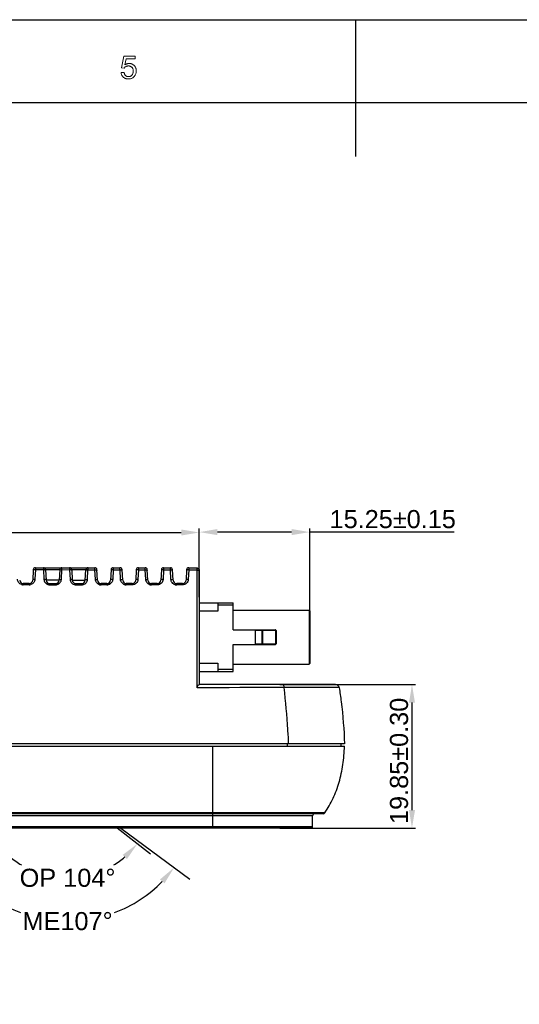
# Model space of a CAD drawing. Header units: millimetres. Extents: x 2163 to 2692, y -1564 to -1190.
# Tile 16 of 45: x 2381 to 2450, y -1326 to -1190. Entities that reach past the tile are written whole.
import ezdxf

# ---------------------------------------------------------------- set-up
doc = ezdxf.new("R2010")
doc.units = ezdxf.units.MM
doc.styles.add('HANA', font='arial.ttf')
doc.dimstyles.new('HANA$0', dxfattribs={"dimtxt": 2.5, "dimasz": 2.5, "dimexe": 0.5, "dimexo": 0.2, "dimgap": 0.5, "dimtad": 1, "dimzin": 1, "dimdsep": 46, "dimtxsty": 'HANA', "dimcen": 0, "dimclrd": 3, "dimclre": 3, "dimclrt": 4, "dimadec": 0, "dimazin": 0, "dimtfac": 1, "dimtmove": 0, "dimatfit": 3, "dimfxl": 0, "dimtzin": 0, "dimarcsym": 0})
doc.dimstyles.new('HANA$2', dxfattribs={"dimtxt": 2.5, "dimasz": 2.5, "dimexe": 0.5, "dimexo": 0.2, "dimgap": 0.5, "dimtad": 1, "dimtih": 1, "dimtoh": 1, "dimzin": 1, "dimdsep": 46, "dimtxsty": 'HANA', "dimcen": 0, "dimclrd": 3, "dimclre": 3, "dimclrt": 4, "dimadec": 0, "dimazin": 0, "dimtfac": 1, "dimtmove": 0, "dimatfit": 3, "dimfxl": 0, "dimtzin": 0, "dimarcsym": 0})
doc.dimstyles.new('HANA$3', dxfattribs={"dimtxt": 2.5, "dimasz": 2.5, "dimexe": 0.5, "dimexo": 0.2, "dimgap": 0.5, "dimtad": 1, "dimtih": 1, "dimtoh": 1, "dimzin": 1, "dimdsep": 46, "dimtxsty": 'HANA', "dimcen": 0, "dimclrd": 3, "dimclre": 3, "dimclrt": 4, "dimadec": 0, "dimazin": 0, "dimtfac": 1, "dimtmove": 0, "dimatfit": 3, "dimfxl": 0, "dimtzin": 0, "dimarcsym": 0})

# ---------------------------------------------------------------- blocks, each defined once
blk = doc.blocks.new('*D35')
at = {"color": 3, "lineweight": -2}
for start, end in [(224.3343, 249.2403), (290.7597, 315.6657)]:
    blk.add_arc((2375.25, -889.36), 18.3, start, end, dxfattribs=at)
at = {"color": 3}
for points in [[(2362.48, -901.88), (2361.84, -902.42), (2360.54, -900.25)], [(2388.65, -902.42), (2388.02, -901.88), (2389.96, -900.25)]]:
    blk.add_solid(points, dxfattribs=at)
at = {"layer": 'Defpoints', "color": 0}
for p in [(2377.1, -887.99), (2382.16, -894.48), (2380.85, -906.78), (2398.93, -906.89), (2335.01, -919.14)]:
    blk.add_point(p, dxfattribs=at)
at = {"color": 3, "insert": (2375.25, -907.66), "char_height": 2.5, "attachment_point": 5, "style": 'HANA'}
blk.add_mtext('ME107%%D', dxfattribs=at)
blk = doc.blocks.new('*D34')
at = {"color": 4, "lineweight": -2}
for start, end in [(229.7274, 238.5854), (301.4146, 310.2726)]:
    blk.add_arc((2375.25, -889.44), 12.24, start, end, dxfattribs=at)
at = {"color": 4}
for points in [[(2367.64, -898.49), (2367.04, -899.06), (2365.61, -896.97)], [(2383.46, -899.06), (2382.86, -898.49), (2384.89, -896.97)]]:
    blk.add_solid(points, dxfattribs=at)
at = {"layer": 'Defpoints', "color": 0}
for p in [(2368.8, -894.48), (2381.7, -894.48), (2364.6, -897.76), (2385.89, -897.76), (2378.89, -901.12)]:
    blk.add_point(p, dxfattribs=at)
at = {"color": 72, "insert": (2375.25, -901.67), "char_height": 2.5, "attachment_point": 5, "style": 'HANA'}
blk.add_mtext('OP 104°', dxfattribs=at)
blk = doc.blocks.new('*D46')
at = {"color": 3, "lineweight": -2}
for p, q in [((2405.58, -1268.47), (2405.58, -1260.11)), ((2420.83, -1272.4), (2420.83, -1260.11)), ((2418.33, -1260.61), (2408.08, -1260.61)), ((2423.33, -1260.61), (2420.83, -1260.61)), ((2440.77, -1260.61), (2423.33, -1260.61))]:
    blk.add_line(p, q, dxfattribs=at)
at = {"color": 3}
for points in [[(2408.08, -1260.19), (2408.08, -1261.03), (2405.58, -1260.61)], [(2418.33, -1261.03), (2418.33, -1260.19), (2420.83, -1260.61)]]:
    blk.add_solid(points, dxfattribs=at)
at = {"layer": 'Defpoints', "color": 0}
for p in [(2405.58, -1260.61), (2405.58, -1268.67), (2420.83, -1272.6)]:
    blk.add_point(p, dxfattribs=at)
at = {"color": 4, "insert": (2432.3, -1258.83), "char_height": 2.5, "attachment_point": 5, "style": 'HANA'}
blk.add_mtext('15.25%%p0.15', dxfattribs=at)
blk = doc.blocks.new('*D47')
at = {"color": 3, "lineweight": -2}
for p, q in [((2416.7, -1281.68), (2435.46, -1281.68)), ((2434.96, -1284.18), (2434.96, -1299.03)), ((2416.7, -1301.53), (2435.46, -1301.53))]:
    blk.add_line(p, q, dxfattribs=at)
at = {"color": 3}
for points in [[(2435.38, -1284.18), (2434.55, -1284.18), (2434.96, -1281.68)], [(2434.55, -1299.03), (2435.38, -1299.03), (2434.96, -1301.53)]]:
    blk.add_solid(points, dxfattribs=at)
at = {"layer": 'Defpoints', "color": 0}
for p in [(2416.5, -1281.68), (2416.5, -1301.53), (2434.96, -1301.53)]:
    blk.add_point(p, dxfattribs=at)
at = {"color": 4, "insert": (2433.18, -1292.23), "char_height": 2.5, "attachment_point": 5, "rotation": 90, "style": 'HANA'}
blk.add_mtext('19.85%%p0.30', dxfattribs=at)
blk = doc.blocks.new('*D55')
at = {"color": 3, "lineweight": -2}
for p, q in [((2301.61, -1289.68), (2301.61, -1260.17)), ((2304.11, -1260.67), (2403.08, -1260.67)), ((2405.58, -1269.59), (2405.58, -1260.17))]:
    blk.add_line(p, q, dxfattribs=at)
at = {"color": 3}
for points in [[(2304.11, -1260.25), (2304.11, -1261.08), (2301.61, -1260.67)], [(2403.08, -1261.08), (2403.08, -1260.25), (2405.58, -1260.67)]]:
    blk.add_solid(points, dxfattribs=at)
at = {"layer": 'Defpoints', "color": 0}
for p in [(2405.58, -1260.67), (2405.58, -1269.79), (2301.61, -1289.88)]:
    blk.add_point(p, dxfattribs=at)
at = {"color": 4, "insert": (2353.6, -1258.89), "char_height": 2.5, "attachment_point": 5, "style": 'HANA'}
blk.add_mtext('103.97%%p0.30', dxfattribs=at)

msp = doc.modelspace()

# ---------------------------------------------------------------- linework, layer by layer
at = {"color": 7, "lineweight": 25}
for p, q in [((2162.54, -1189.809), (2691.116, -1189.809)), ((2175.144, -1201.256), (2679.145, -1201.256))]:
    msp.add_line(p, q, dxfattribs=at)
at = {"color": 7, "lineweight": 25, "ltscale": 0.375}
msp.add_line((2427.14, -1189.79), (2427.14, -1208.69), dxfattribs=at)
at = {"color": 7, "linetype": 'Continuous'}
for p, q in [((2382.938, -1265.533), (2382.932, -1265.797)), ((2382.938, -1265.538), (2382.936, -1265.636)), ((2382.938, -1265.533), (2382.938, -1265.534)), ((2382.938, -1265.533), (2391.135, -1265.533)), ((2382.938, -1265.534), (2382.938, -1265.538)), ((2384.04, -1265.533), (2384.04, -1265.537)), ((2384.04, -1265.533), (2384.045, -1265.798)), ((2384.04, -1265.537), (2384.041, -1265.586)), ((2384.041, -1265.586), (2384.043, -1265.692)), ((2386.585, -1265.801), (2386.59, -1265.533)), ((2386.589, -1265.632), (2386.59, -1265.544)), ((2386.59, -1265.544), (2386.59, -1265.533)), ((2387.653, -1265.533), (2387.658, -1265.803)), ((2387.653, -1265.534), (2387.653, -1265.537)), ((2390.198, -1265.806), (2390.203, -1265.533)), ((2390.201, -1265.634), (2390.203, -1265.544)), ((2390.203, -1265.544), (2390.203, -1265.533)), ((2391.136, -1265.534), (2391.135, -1265.533)), ((2391.142, -1265.807), (2391.135, -1265.533)), ((2391.136, -1265.561), (2391.136, -1265.534)), ((2391.137, -1265.602), (2391.136, -1265.561)), ((2393.686, -1265.533), (2393.681, -1265.811)), ((2393.686, -1265.537), (2393.685, -1265.626)), ((2393.686, -1265.533), (2393.686, -1265.534)), ((2393.686, -1265.533), (2394.615, -1265.533)), ((2393.686, -1265.534), (2393.686, -1265.537)), ((2394.616, -1265.534), (2394.615, -1265.533)), ((2394.622, -1265.812), (2394.615, -1265.533)), ((2394.616, -1265.562), (2394.616, -1265.534)), ((2394.618, -1265.641), (2394.616, -1265.562)), ((2397.166, -1265.533), (2397.161, -1265.815)), ((2397.166, -1265.533), (2398.095, -1265.533)), ((2397.166, -1265.535), (2397.166, -1265.558)), ((2398.096, -1265.534), (2398.095, -1265.533)), ((2398.102, -1265.816), (2398.095, -1265.533)), ((2398.096, -1265.563), (2398.096, -1265.534)), ((2398.098, -1265.643), (2398.096, -1265.563)), ((2400.646, -1265.533), (2400.641, -1265.82)), ((2400.646, -1265.537), (2400.644, -1265.629)), ((2400.646, -1265.533), (2401.575, -1265.533)), ((2400.646, -1265.533), (2400.646, -1265.534)), ((2400.646, -1265.534), (2400.646, -1265.537)), ((2401.576, -1265.534), (2401.575, -1265.533)), ((2401.582, -1265.821), (2401.575, -1265.533)), ((2401.576, -1265.548), (2401.576, -1265.534)), ((2401.577, -1265.606), (2401.576, -1265.548)), ((2404.126, -1265.533), (2404.12, -1265.824)), ((2404.126, -1265.54), (2404.123, -1265.68)), ((2404.126, -1265.533), (2405.283, -1265.533)), ((2404.126, -1265.533), (2404.126, -1265.534)), ((2404.126, -1265.534), (2404.126, -1265.54)), ((2405.283, -1265.825), (2405.283, -1265.533)), ((2405.283, -1265.533), (2405.583, -1265.833)), ((2382.638, -1265.818), (2382.563, -1267.256)), ((2382.638, -1265.899), (2382.633, -1265.923)), ((2382.932, -1265.797), (2382.864, -1267.138)), ((2382.932, -1265.796), (2384.045, -1265.799)), ((2382.932, -1265.797), (2384.045, -1265.798)), ((2384.045, -1265.798), (2384.116, -1267.139)), ((2384.235, -1265.823), (2384.097, -1265.798)), ((2384.339, -1265.818), (2384.415, -1267.256)), ((2386.291, -1265.818), (2384.339, -1265.818)), ((2386.291, -1265.818), (2386.215, -1267.256)), ((2386.395, -1265.825), (2386.534, -1265.801)), ((2386.517, -1267.14), (2386.585, -1265.801)), ((2386.585, -1265.801), (2387.658, -1265.803)), ((2386.585, -1265.801), (2387.658, -1265.803)), ((2387.658, -1265.803), (2387.729, -1267.141)), ((2387.849, -1265.826), (2387.71, -1265.803)), ((2387.952, -1265.818), (2388.028, -1267.256)), ((2389.904, -1265.818), (2387.952, -1265.818)), ((2389.828, -1267.256), (2389.904, -1265.818)), ((2390.008, -1265.829), (2390.147, -1265.806)), ((2390.129, -1267.143), (2390.198, -1265.806)), ((2390.198, -1265.806), (2391.142, -1265.808)), ((2390.2, -1265.711), (2390.201, -1265.634)), ((2391.138, -1265.639), (2391.137, -1265.602)), ((2391.212, -1267.144), (2391.142, -1265.807)), ((2391.51, -1267.256), (2391.435, -1265.818)), ((2391.435, -1265.904), (2391.441, -1265.927)), ((2393.387, -1265.818), (2393.311, -1267.256)), ((2393.387, -1265.906), (2393.381, -1265.929)), ((2393.681, -1265.811), (2393.612, -1267.145)), ((2393.681, -1265.81), (2394.622, -1265.812)), ((2393.681, -1265.811), (2394.622, -1265.812)), ((2394.692, -1267.146), (2394.622, -1265.812)), ((2394.99, -1267.256), (2394.915, -1265.818)), ((2394.915, -1265.907), (2394.921, -1265.929)), ((2396.867, -1265.818), (2396.791, -1267.256)), ((2396.867, -1265.908), (2396.861, -1265.93)), ((2397.161, -1265.815), (2397.092, -1267.148)), ((2397.161, -1265.815), (2398.102, -1265.816)), ((2397.161, -1265.815), (2398.102, -1265.817)), ((2398.172, -1267.149), (2398.102, -1265.816)), ((2398.47, -1267.256), (2398.395, -1265.818)), ((2398.395, -1265.909), (2398.401, -1265.931)), ((2400.347, -1265.818), (2400.271, -1267.256)), ((2400.346, -1265.91), (2400.341, -1265.932)), ((2400.641, -1265.82), (2400.572, -1267.15)), ((2400.641, -1265.819), (2401.582, -1265.821)), ((2401.652, -1267.151), (2401.582, -1265.821)), ((2401.95, -1267.256), (2401.875, -1265.818)), ((2401.875, -1265.911), (2401.881, -1265.933)), ((2403.827, -1265.818), (2403.751, -1267.256)), ((2403.826, -1265.912), (2403.821, -1265.934)), ((2404.12, -1265.824), (2404.052, -1267.152)), ((2404.12, -1265.823), (2405.283, -1265.825)), ((2404.12, -1265.824), (2405.283, -1265.825)), ((2405.283, -1265.825), (2405.35, -1265.852)), ((2405.285, -1282.114), (2405.283, -1265.825)), ((2405.35, -1265.852), (2405.583, -1265.95)), ((2405.583, -1281.702), (2405.583, -1265.833)), ((2382.063, -1267.73), (2381.261, -1267.73)), ((2381.263, -1267.9), (2381.261, -1267.73)), ((2382.065, -1267.901), (2381.263, -1267.9)), ((2382.065, -1267.901), (2382.063, -1267.73)), ((2386.215, -1267.256), (2384.415, -1267.256)), ((2384.914, -1267.73), (2385.716, -1267.73)), ((2384.914, -1267.73), (2384.916, -1267.902)), ((2384.916, -1267.902), (2385.718, -1267.903)), ((2385.716, -1267.73), (2385.718, -1267.903)), ((2388.028, -1267.256), (2389.828, -1267.256)), ((2388.527, -1267.73), (2389.329, -1267.73)), ((2388.527, -1267.73), (2388.529, -1267.905)), ((2388.529, -1267.905), (2389.331, -1267.905)), ((2389.329, -1267.73), (2389.331, -1267.905)), ((2392.812, -1267.73), (2392.01, -1267.73)), ((2392.012, -1267.907), (2392.01, -1267.73)), ((2392.814, -1267.907), (2392.012, -1267.907)), ((2392.814, -1267.907), (2392.812, -1267.73)), ((2396.292, -1267.73), (2395.49, -1267.73)), ((2395.492, -1267.909), (2395.49, -1267.73)), ((2396.294, -1267.909), (2395.492, -1267.909)), ((2396.294, -1267.909), (2396.292, -1267.73)), ((2399.772, -1267.73), (2398.97, -1267.73)), ((2398.972, -1267.911), (2398.97, -1267.73)), ((2399.774, -1267.912), (2398.972, -1267.911)), ((2399.774, -1267.912), (2399.772, -1267.73)), ((2403.252, -1267.73), (2402.45, -1267.73)), ((2402.452, -1267.913), (2402.45, -1267.73)), ((2403.254, -1267.914), (2402.452, -1267.913)), ((2403.254, -1267.914), (2403.252, -1267.73)), ((2405.584, -1270.385), (2410.234, -1270.385)), ((2408.134, -1270.384), (2408.134, -1271.549)), ((2408.134, -1270.682), (2410.234, -1270.682)), ((2410.234, -1274.133), (2410.234, -1270.384)), ((2408.134, -1271.549), (2405.584, -1271.547)), ((2410.234, -1271.383), (2420.734, -1271.383)), ((2420.734, -1271.383), (2420.734, -1278.883)), ((2420.834, -1271.483), (2420.734, -1271.383)), ((2420.834, -1271.483), (2420.834, -1278.783)), ((2410.234, -1274.133), (2416.074, -1274.133)), ((2413.284, -1274.133), (2413.284, -1276.133)), ((2416.174, -1274.233), (2413.284, -1274.233)), ((2414.249, -1276.133), (2414.249, -1274.133)), ((2414.312, -1274.233), (2414.312, -1276.033)), ((2416.085, -1274.135), (2416.074, -1274.133)), ((2416.105, -1274.147), (2416.085, -1274.135)), ((2416.136, -1276.033), (2416.136, -1274.233)), ((2416.174, -1274.233), (2416.174, -1276.033)), ((2410.234, -1276.133), (2416.074, -1276.133)), ((2410.234, -1279.883), (2410.234, -1276.133)), ((2413.284, -1276.033), (2416.174, -1276.033)), ((2405.584, -1278.719), (2408.134, -1278.718)), ((2408.134, -1278.718), (2408.134, -1279.883)), ((2410.234, -1278.883), (2420.734, -1278.883)), ((2420.834, -1278.783), (2420.734, -1278.883)), ((2405.584, -1279.882), (2410.234, -1279.882)), ((2410.234, -1279.584), (2408.134, -1279.584)), ((2424.409, -1281.683), (2405.583, -1281.683)), ((2417.312, -1282.108), (2405.285, -1282.114)), ((2409.704, -1282.112), (2408.164, -1282.113)), ((2419.067, -1282.108), (2417.312, -1282.108)), ((2424.903, -1282.106), (2419.067, -1282.108)), ((2420.789, -1282.107), (2420.656, -1282.107)), ((2423.702, -1282.106), (2423.228, -1282.106)), ((2424.284, -1282.106), (2423.702, -1282.106)), ((2423.553, -1289.883), (2363.623, -1289.883)), ((2417.704, -1289.883), (2417.704, -1290.183)), ((2425.221, -1289.883), (2423.553, -1289.883)), ((2425.134, -1289.883), (2425.134, -1290.183)), ((2319.782, -1290.183), (2425.145, -1290.183)), ((2407.462, -1295.262), (2407.462, -1290.183)), ((2407.463, -1299.405), (2407.462, -1295.262)), ((2422.668, -1299.533), (2304.578, -1299.533)), ((2407.463, -1299.405), (2319.783, -1299.405)), ((2407.646, -1299.405), (2407.463, -1299.405)), ((2407.463, -1301.533), (2407.463, -1299.405)), ((2407.463, -1301.533), (2407.463, -1299.405)), ((2408.887, -1299.405), (2407.646, -1299.405)), ((2410.171, -1299.405), (2408.887, -1299.405)), ((2422.914, -1299.405), (2410.171, -1299.405)), ((2421.223, -1299.833), (2306.023, -1299.833)), ((2421.223, -1301.333), (2421.223, -1299.833)), ((2421.223, -1301.333), (2306.023, -1301.333)), ((2421.023, -1301.533), (2306.223, -1301.533))]:
    msp.add_line(p, q, dxfattribs=at)
for p, q in [((2425.634, -1289.883), (2425.221, -1289.883)), ((2425.145, -1290.183), (2425.629, -1290.183))]:
    msp.add_line(p, q)
at = {"color": 3}
for p, q in [((2398.826, -1305.122), (2394.232, -1301.533)), ((2398.826, -1305.122), (2394.232, -1301.533)), ((2398.826, -1305.122), (2394.233, -1301.533)), ((2398.826, -1305.122), (2394.233, -1301.533)), ((2398.826, -1305.122), (2394.233, -1301.533)), ((2398.827, -1305.122), (2394.234, -1301.533)), ((2394.72, -1301.533), (2404.264, -1308.595)), ((2394.72, -1301.533), (2404.263, -1308.595))]:
    msp.add_line(p, q, dxfattribs=at)
at = {"color": 7, "lineweight": 13}
msp.add_lwpolyline([(2395.287, -1196.034), (2395.345, -1195.996), (2395.403, -1195.962), (2395.462, -1195.933), (2395.521, -1195.907), (2395.58, -1195.885), (2395.64, -1195.868), (2395.7, -1195.854), (2395.761, -1195.844), (2395.822, -1195.838), (2395.884, -1195.836), (2395.962, -1195.839), (2396.037, -1195.847), (2396.111, -1195.861), (2396.183, -1195.88), (2396.252, -1195.905), (2396.32, -1195.936), (2396.385, -1195.972), (2396.449, -1196.014), (2396.51, -1196.061), (2396.57, -1196.114), (2396.625, -1196.172), (2396.675, -1196.233), (2396.719, -1196.298), (2396.757, -1196.367), (2396.789, -1196.439), (2396.815, -1196.515), (2396.836, -1196.595), (2396.85, -1196.678), (2396.859, -1196.766), (2396.862, -1196.857), (2396.859, -1196.949), (2396.85, -1197.038), (2396.835, -1197.125), (2396.814, -1197.209), (2396.788, -1197.29), (2396.755, -1197.368), (2396.717, -1197.443), (2396.672, -1197.516), (2396.622, -1197.586), (2396.565, -1197.653), (2396.504, -1197.715), (2396.439, -1197.771), (2396.371, -1197.82), (2396.299, -1197.862), (2396.223, -1197.898), (2396.143, -1197.928), (2396.06, -1197.951), (2395.973, -1197.967), (2395.882, -1197.977), (2395.787, -1197.98), (2395.71, -1197.978), (2395.634, -1197.971), (2395.561, -1197.96), (2395.49, -1197.945), (2395.421, -1197.925), (2395.354, -1197.9), (2395.289, -1197.871), (2395.226, -1197.838), (2395.165, -1197.8), (2395.106, -1197.758), (2395.051, -1197.711), (2395.001, -1197.66), (2394.956, -1197.605), (2394.915, -1197.546), (2394.88, -1197.482), (2394.849, -1197.414), (2394.823, -1197.342), (2394.802, -1197.265), (2394.786, -1197.184), (2394.775, -1197.099), (2395.179, -1197.069), (2395.19, -1197.127), (2395.204, -1197.183), (2395.219, -1197.235), (2395.237, -1197.284), (2395.257, -1197.33), (2395.279, -1197.373), (2395.303, -1197.413), (2395.33, -1197.45), (2395.359, -1197.484), (2395.39, -1197.515), (2395.423, -1197.543), (2395.457, -1197.568), (2395.493, -1197.59), (2395.531, -1197.609), (2395.57, -1197.626), (2395.61, -1197.639), (2395.652, -1197.649), (2395.696, -1197.656), (2395.741, -1197.661), (2395.787, -1197.662), (2395.845, -1197.66), (2395.901, -1197.653), (2395.954, -1197.642), (2396.005, -1197.627), (2396.054, -1197.607), (2396.1, -1197.582), (2396.145, -1197.553), (2396.187, -1197.52), (2396.227, -1197.482), (2396.264, -1197.44), (2396.299, -1197.394), (2396.33, -1197.347), (2396.358, -1197.297), (2396.381, -1197.246), (2396.401, -1197.192), (2396.418, -1197.136), (2396.431, -1197.079), (2396.44, -1197.019), (2396.445, -1196.957), (2396.447, -1196.893), (2396.445, -1196.828), (2396.44, -1196.766), (2396.43, -1196.707), (2396.417, -1196.651), (2396.4, -1196.597), (2396.38, -1196.546), (2396.356, -1196.498), (2396.327, -1196.453), (2396.296, -1196.411), (2396.26, -1196.371), (2396.222, -1196.335), (2396.181, -1196.302), (2396.138, -1196.273), (2396.093, -1196.249), (2396.046, -1196.228), (2395.997, -1196.21), (2395.946, -1196.197), (2395.892, -1196.187), (2395.837, -1196.182), (2395.779, -1196.18), (2395.706, -1196.183), (2395.637, -1196.192), (2395.571, -1196.207), (2395.509, -1196.228), (2395.45, -1196.255), (2395.395, -1196.289), (2395.343, -1196.328), (2395.294, -1196.374), (2395.249, -1196.425), (2395.207, -1196.483), (2394.842, -1196.44), (2395.149, -1194.82), (2396.711, -1194.82), (2396.711, -1195.193), (2395.457, -1195.193)], close=True, dxfattribs=at)
at = {"color": 7, "linetype": 'Continuous'}
for points in [[(2387.653, -1265.533), (2387.653, -1265.533), (2387.653, -1265.534), (2387.653, -1265.534)], [(2387.653, -1265.537), (2387.656, -1265.688), (2387.656, -1265.705)], [(2397.166, -1265.558), (2397.164, -1265.676), (2397.163, -1265.695), (2397.163, -1265.716)], [(2397.166, -1265.533), (2397.166, -1265.534), (2397.166, -1265.535)], [(2382.936, -1265.636), (2382.935, -1265.672), (2382.935, -1265.693)], [(2386.587, -1265.708), (2386.587, -1265.692), (2386.588, -1265.676), (2386.589, -1265.632)], [(2391.139, -1265.71), (2391.139, -1265.695), (2391.139, -1265.68), (2391.138, -1265.639)], [(2393.685, -1265.626), (2393.684, -1265.674), (2393.683, -1265.693), (2393.683, -1265.713)], [(2394.619, -1265.713), (2394.619, -1265.698), (2394.619, -1265.683), (2394.618, -1265.641)], [(2398.1, -1265.716), (2398.099, -1265.701), (2398.099, -1265.686), (2398.098, -1265.643)], [(2400.644, -1265.629), (2400.643, -1265.678), (2400.643, -1265.698), (2400.643, -1265.719)], [(2401.578, -1265.645), (2401.578, -1265.632), (2401.577, -1265.606)], [(2401.579, -1265.704), (2401.579, -1265.689), (2401.579, -1265.674), (2401.578, -1265.645)], [(2408.164, -1282.113), (2407.409, -1282.113), (2406.683, -1282.114), (2405.975, -1282.114), (2405.285, -1282.114)], [(2413.272, -1282.11), (2411.917, -1282.111), (2411.198, -1282.111), (2409.704, -1282.112)], [(2417.312, -1282.108), (2416.787, -1282.108), (2416.242, -1282.108), (2415.682, -1282.108), (2415.11, -1282.109), (2414.525, -1282.109), (2413.913, -1282.109), (2413.272, -1282.11)], [(2419.575, -1282.107), (2419.468, -1282.107), (2419.364, -1282.107), (2419.263, -1282.107), (2419.163, -1282.107), (2419.067, -1282.108)], [(2421.023, -1301.533), (2421.052, -1301.531), (2421.08, -1301.525), (2421.107, -1301.515), (2421.132, -1301.501), (2421.155, -1301.484), (2421.175, -1301.464), (2421.192, -1301.441), (2421.206, -1301.416), (2421.215, -1301.389), (2421.221, -1301.361), (2421.223, -1301.333)]]:
    msp.add_lwpolyline(points, dxfattribs=at)
for centre, radius, start, end in [((2382.938, -1265.833), 0.3, 90, 177), ((2384.04, -1265.833), 0.3, 3, 90), ((2386.59, -1265.833), 0.3, 90, 177), ((2387.653, -1265.833), 0.3, 3, 90), ((2390.203, -1265.833), 0.3, 90, 177), ((2391.135, -1265.833), 0.3, 3, 90), ((2393.686, -1265.833), 0.3, 90, 177), ((2394.615, -1265.833), 0.3, 3, 90), ((2397.166, -1265.833), 0.3, 90, 177), ((2398.095, -1265.833), 0.3, 3, 90), ((2400.646, -1265.833), 0.3, 90, 177), ((2401.575, -1265.833), 0.3, 3, 90), ((2404.126, -1265.833), 0.3, 90, 177), ((2382.907, -1266.413), 0.616, 87.65472, 92.41945), ((2384.07, -1266.417), 0.62, 87.57504, 92.30794), ((2386.559, -1266.429), 0.629, 87.62755, 92.3016), ((2387.684, -1266.434), 0.632, 87.69176, 92.3333), ((2390.171, -1266.447), 0.642, 87.60147, 92.18217), ((2391.168, -1266.452), 0.645, 87.80785, 92.35907), ((2393.653, -1266.465), 0.655, 87.57735, 92.06746), ((2394.649, -1266.469), 0.658, 87.92318, 92.38435), ((2397.132, -1266.483), 0.668, 87.55357, 91.95488), ((2398.13, -1266.487), 0.672, 88.03506, 92.40817), ((2400.611, -1266.5), 0.681, 87.53262, 91.84838), ((2401.611, -1266.505), 0.685, 88.14323, 92.43247), ((2404.09, -1266.517), 0.694, 87.51661, 91.75213), ((2381.261, -1267.23), 0.5, 183, 270), ((2381.264, -1267.1), 0.8, 252.38238, 269.91391), ((2382.063, -1267.23), 0.5, 270, 357), ((2382.065, -1267.101), 0.8, 270.02327, 286.06761), ((2384.914, -1267.23), 0.5, 183, 270), ((2384.917, -1267.102), 0.801, 251.909, 269.90518), ((2385.716, -1267.23), 0.5, 270, 357), ((2385.718, -1267.102), 0.801, 270.02672, 286.63469), ((2388.527, -1267.23), 0.5, 183, 270), ((2388.53, -1267.104), 0.801, 252.06285, 269.9046), ((2389.329, -1267.23), 0.5, 270, 357), ((2389.331, -1267.105), 0.801, 270.02197, 286.35111), ((2392.01, -1267.23), 0.5, 183, 270), ((2392.013, -1267.106), 0.801, 253.94229, 269.91058), ((2392.812, -1267.23), 0.5, 270, 357), ((2392.814, -1267.108), 0.799, 270.00579, 286.31043), ((2395.49, -1267.23), 0.5, 183, 270), ((2395.493, -1267.108), 0.801, 253.81356, 269.90981), ((2396.292, -1267.23), 0.5, 270, 357), ((2398.97, -1267.23), 0.5, 183, 270), ((2398.973, -1267.109), 0.802, 253.68022, 269.90978), ((2399.772, -1267.23), 0.5, 270, 357), ((2402.45, -1267.23), 0.5, 183, 270), ((2402.453, -1267.111), 0.802, 253.5336, 269.91043), ((2403.252, -1267.23), 0.5, 270, 357), ((2416.074, -1274.233), 0.1, 0, 90), ((2416.074, -1276.033), 0.1, 270, 0), ((2424.409, -1282.183), 0.5, 8.93443, 90), ((2421.523, -1299.833), 0.3, 90, 180), ((2422.668, -1299.233), 0.3, 270, 325.07413)]:
    msp.add_arc(centre, radius, start, end, dxfattribs=at)
for points, knots in [([(2382.881, -1265.797), (2382.827, -1265.799), (2382.739, -1265.812), (2382.653, -1265.865), (2382.638, -1265.899)], [0, 0, 0, 0, 0.5944085, 1, 1, 1, 1]), ([(2384.345, -1265.924), (2384.344, -1265.913), (2384.328, -1265.862), (2384.274, -1265.836), (2384.235, -1265.823)], [0, 0, 0, 0, 0.1987062, 1, 1, 1, 1]), ([(2386.285, -1265.925), (2386.286, -1265.915), (2386.302, -1265.864), (2386.356, -1265.838), (2386.395, -1265.825)], [0, 0, 0, 0, 0.1973976, 1, 1, 1, 1]), ([(2387.958, -1265.925), (2387.957, -1265.915), (2387.941, -1265.865), (2387.887, -1265.84), (2387.849, -1265.826)], [0, 0, 0, 0, 0.1969024, 1, 1, 1, 1]), ([(2389.898, -1265.927), (2389.899, -1265.917), (2389.915, -1265.867), (2389.969, -1265.842), (2390.008, -1265.829)], [0, 0, 0, 0, 0.1955175, 1, 1, 1, 1]), ([(2391.193, -1265.807), (2391.246, -1265.809), (2391.334, -1265.821), (2391.42, -1265.872), (2391.435, -1265.904)], [0, 0, 0, 0, 0.5987265, 1, 1, 1, 1]), ([(2393.629, -1265.811), (2393.576, -1265.813), (2393.489, -1265.824), (2393.402, -1265.873), (2393.387, -1265.906)], [0, 0, 0, 0, 0.600072, 1, 1, 1, 1]), ([(2394.673, -1265.812), (2394.726, -1265.814), (2394.813, -1265.825), (2394.9, -1265.874), (2394.915, -1265.907)], [0, 0, 0, 0, 0.6005791, 1, 1, 1, 1]), ([(2397.109, -1265.815), (2397.056, -1265.817), (2396.969, -1265.828), (2396.882, -1265.876), (2396.867, -1265.908)], [0, 0, 0, 0, 0.6018909, 1, 1, 1, 1]), ([(2398.153, -1265.816), (2398.206, -1265.818), (2398.293, -1265.829), (2398.38, -1265.877), (2398.395, -1265.909)], [0, 0, 0, 0, 0.6023837, 1, 1, 1, 1]), ([(2400.589, -1265.819), (2400.536, -1265.821), (2400.449, -1265.832), (2400.362, -1265.879), (2400.346, -1265.91)], [0, 0, 0, 0, 0.6036337, 1, 1, 1, 1]), ([(2401.633, -1265.82), (2401.687, -1265.822), (2401.773, -1265.833), (2401.86, -1265.879), (2401.875, -1265.911)], [0, 0, 0, 0, 0.604099, 1, 1, 1, 1]), ([(2404.069, -1265.823), (2404.016, -1265.825), (2403.93, -1265.835), (2403.842, -1265.881), (2403.826, -1265.912)], [0, 0, 0, 0, 0.6052557, 1, 1, 1, 1]), ([(2381.022, -1267.863), (2380.865, -1267.813), (2380.585, -1267.613), (2380.472, -1267.292), (2380.464, -1267.137)], [0, 0, 0, 0, 0.5141851, 1, 1, 1, 1]), ([(2382.864, -1267.138), (2382.856, -1267.296), (2382.739, -1267.625), (2382.447, -1267.823), (2382.286, -1267.87)], [0, 0, 0, 0, 0.4863492, 1, 1, 1, 1]), ([(2382.864, -1267.138), (2382.826, -1267.136), (2382.753, -1267.14), (2382.647, -1267.162), (2382.565, -1267.214), (2382.563, -1267.256)], [0, 0, 0, 0, 0.3330875, 0.626524, 1, 1, 1, 1]), ([(2384.415, -1267.256), (2384.412, -1267.215), (2384.331, -1267.163), (2384.226, -1267.141), (2384.154, -1267.137), (2384.116, -1267.139)], [0, 0, 0, 0, 0.3727337, 0.6661924, 1, 1, 1, 1]), ([(2384.116, -1267.139), (2384.125, -1267.293), (2384.236, -1267.612), (2384.514, -1267.812), (2384.669, -1267.863)], [0, 0, 0, 0, 0.4865476, 1, 1, 1, 1]), ([(2385.947, -1267.869), (2386.106, -1267.822), (2386.393, -1267.623), (2386.508, -1267.298), (2386.517, -1267.14)], [0, 0, 0, 0, 0.5131216, 1, 1, 1, 1]), ([(2386.215, -1267.256), (2386.218, -1267.214), (2386.3, -1267.163), (2386.406, -1267.142), (2386.479, -1267.139), (2386.517, -1267.14)], [0, 0, 0, 0, 0.3713822, 0.6656066, 1, 1, 1, 1]), ([(2388.028, -1267.256), (2388.025, -1267.215), (2387.944, -1267.164), (2387.839, -1267.144), (2387.767, -1267.14), (2387.729, -1267.141)], [0, 0, 0, 0, 0.3706061, 0.6648507, 1, 1, 1, 1]), ([(2387.729, -1267.141), (2387.738, -1267.296), (2387.85, -1267.616), (2388.128, -1267.815), (2388.284, -1267.866)], [0, 0, 0, 0, 0.4870508, 1, 1, 1, 1]), ([(2389.556, -1267.873), (2389.716, -1267.826), (2390.005, -1267.628), (2390.121, -1267.301), (2390.129, -1267.143)], [0, 0, 0, 0, 0.5125972, 1, 1, 1, 1]), ([(2389.828, -1267.256), (2389.831, -1267.215), (2389.914, -1267.165), (2390.019, -1267.145), (2390.092, -1267.141), (2390.129, -1267.143)], [0, 0, 0, 0, 0.3692141, 0.6642508, 1, 1, 1, 1]), ([(2391.212, -1267.144), (2391.25, -1267.142), (2391.322, -1267.146), (2391.426, -1267.166), (2391.508, -1267.215), (2391.51, -1267.256)], [0, 0, 0, 0, 0.3364766, 0.6315096, 1, 1, 1, 1]), ([(2391.792, -1267.876), (2391.631, -1267.829), (2391.339, -1267.631), (2391.221, -1267.303), (2391.212, -1267.144)], [0, 0, 0, 0, 0.5130026, 1, 1, 1, 1]), ([(2393.612, -1267.145), (2393.604, -1267.304), (2393.488, -1267.631), (2393.198, -1267.828), (2393.039, -1267.875)], [0, 0, 0, 0, 0.4880199, 1, 1, 1, 1]), ([(2393.612, -1267.145), (2393.575, -1267.144), (2393.502, -1267.147), (2393.397, -1267.167), (2393.313, -1267.215), (2393.311, -1267.256)], [0, 0, 0, 0, 0.3370744, 0.6329019, 1, 1, 1, 1]), ([(2394.692, -1267.146), (2394.73, -1267.145), (2394.802, -1267.148), (2394.905, -1267.168), (2394.988, -1267.216), (2394.99, -1267.256)], [0, 0, 0, 0, 0.3378, 0.6336269, 1, 1, 1, 1]), ([(2395.27, -1267.877), (2395.109, -1267.831), (2394.819, -1267.633), (2394.701, -1267.305), (2394.692, -1267.146)], [0, 0, 0, 0, 0.5124811, 1, 1, 1, 1]), ([(2397.092, -1267.148), (2397.087, -1267.245), (2397.041, -1267.44), (2396.869, -1267.692), (2396.609, -1267.867), (2396.399, -1267.909), (2396.294, -1267.909)], [0, 0, 0, 0, 0.2401808, 0.4858944, 0.7397218, 1, 1, 1, 1]), ([(2397.092, -1267.148), (2397.055, -1267.146), (2396.982, -1267.149), (2396.878, -1267.168), (2396.793, -1267.216), (2396.791, -1267.256)], [0, 0, 0, 0, 0.3383797, 0.6349875, 1, 1, 1, 1]), ([(2398.172, -1267.149), (2398.21, -1267.147), (2398.282, -1267.15), (2398.385, -1267.169), (2398.468, -1267.216), (2398.47, -1267.256)], [0, 0, 0, 0, 0.3390928, 0.6357015, 1, 1, 1, 1]), ([(2398.748, -1267.879), (2398.588, -1267.832), (2398.298, -1267.634), (2398.181, -1267.307), (2398.172, -1267.149)], [0, 0, 0, 0, 0.5119809, 1, 1, 1, 1]), ([(2400.572, -1267.15), (2400.567, -1267.247), (2400.521, -1267.443), (2400.349, -1267.695), (2400.088, -1267.87), (2399.879, -1267.912), (2399.774, -1267.912)], [0, 0, 0, 0, 0.2405645, 0.4864586, 0.7401468, 1, 1, 1, 1]), ([(2400.572, -1267.15), (2400.534, -1267.148), (2400.462, -1267.151), (2400.358, -1267.17), (2400.273, -1267.216), (2400.271, -1267.256)], [0, 0, 0, 0, 0.3396407, 0.6369988, 1, 1, 1, 1]), ([(2401.652, -1267.151), (2401.69, -1267.149), (2401.762, -1267.152), (2401.864, -1267.171), (2401.948, -1267.217), (2401.95, -1267.256)], [0, 0, 0, 0, 0.3403211, 0.6376843, 1, 1, 1, 1]), ([(2402.226, -1267.88), (2402.066, -1267.833), (2401.778, -1267.635), (2401.661, -1267.309), (2401.652, -1267.151)], [0, 0, 0, 0, 0.5115035, 1, 1, 1, 1]), ([(2404.052, -1267.152), (2404.047, -1267.249), (2404.001, -1267.445), (2403.828, -1267.697), (2403.568, -1267.872), (2403.358, -1267.914), (2403.254, -1267.914)], [0, 0, 0, 0, 0.2409118, 0.4869738, 0.7405381, 1, 1, 1, 1]), ([(2404.052, -1267.152), (2404.014, -1267.151), (2403.942, -1267.153), (2403.839, -1267.171), (2403.753, -1267.216), (2403.751, -1267.256)], [0, 0, 0, 0, 0.3408303, 0.6388879, 1, 1, 1, 1]), ([(2414.249, -1274.133), (2414.267, -1274.133), (2414.294, -1274.157), (2414.308, -1274.196), (2414.312, -1274.221), (2414.312, -1274.233)], [0, 0, 0, 0, 0.4177881, 0.6957271, 1, 1, 1, 1]), ([(2414.249, -1274.133), (2414.267, -1274.133), (2414.305, -1274.166), (2414.312, -1274.209), (2414.312, -1274.233)], [0, 0, 0, 0, 0.4199949, 1, 1, 1, 1]), ([(2416.136, -1274.233), (2416.136, -1274.225), (2416.134, -1274.194), (2416.122, -1274.162), (2416.105, -1274.147)], [0, 0, 0, 0, 0.2775293, 1, 1, 1, 1]), ([(2414.312, -1276.033), (2414.312, -1276.046), (2414.308, -1276.071), (2414.294, -1276.11), (2414.267, -1276.133), (2414.249, -1276.133)], [0, 0, 0, 0, 0.3044135, 0.5824749, 1, 1, 1, 1]), ([(2414.312, -1276.033), (2414.312, -1276.058), (2414.305, -1276.101), (2414.267, -1276.133), (2414.249, -1276.133)], [0, 0, 0, 0, 0.580269, 1, 1, 1, 1]), ([(2416.074, -1276.133), (2416.092, -1276.133), (2416.119, -1276.11), (2416.133, -1276.071), (2416.136, -1276.046), (2416.136, -1276.033)], [0, 0, 0, 0, 0.4175584, 0.6956144, 1, 1, 1, 1]), ([(2416.074, -1276.133), (2416.092, -1276.133), (2416.13, -1276.101), (2416.136, -1276.058), (2416.136, -1276.033)], [0, 0, 0, 0, 0.4197654, 1, 1, 1, 1]), ([(2405.459, -1281.762), (2405.409, -1281.798), (2405.316, -1281.904), (2405.285, -1282.041), (2405.285, -1282.114)], [0, 0, 0, 0, 0.4590318, 1, 1, 1, 1]), ([(2405.583, -1281.702), (2405.55, -1281.712), (2405.507, -1281.73), (2405.469, -1281.755), (2405.459, -1281.762)], [0, 0, 0, 0, 0.743963, 1, 1, 1, 1]), ([(2417.312, -1282.108), (2417.309, -1282.052), (2417.292, -1281.946), (2417.245, -1281.793), (2417.157, -1281.683), (2417.095, -1281.683)], [0, 0, 0, 0, 0.3362845, 0.6264186, 1, 1, 1, 1]), ([(2417.935, -1289.883), (2417.899, -1289.224), (2417.74, -1286.629), (2417.517, -1284.037), (2417.312, -1282.108)], [0, 0, 0, 0, 0.2538944, 1, 1, 1, 1])]:
    msp.add_open_spline(points, degree=3, knots=knots, dxfattribs=at)
for points, knots in [([(2424.903, -1282.106), (2425.004, -1282.752), (2425.369, -1285.332), (2425.574, -1287.934), (2425.634, -1289.883)], [0, 0, 0, 0, 0.2512835, 1, 1, 1, 1]), ([(2422.914, -1299.405), (2423.354, -1298.775), (2424.131, -1297.408), (2424.959, -1295.159), (2425.474, -1292.727), (2425.609, -1291.042), (2425.629, -1290.183)], [0, 0, 0, 0, 0.2366754, 0.4811534, 0.735378, 1, 1, 1, 1])]:
    msp.add_open_spline(points, degree=3, knots=knots)

# ---------------------------------------------------------------- dimensions: what is measured, and where the dimension line sits
dim = msp.add_linear_dim(base=(2405.583, -1260.666), p1=(2301.612, -1289.883), p2=(2405.583, -1269.794), dimstyle='HANA$0', override={"dimgap": 0.5, "dimcen": 1.5, "dimadec": 1, "dimtol": 1, "dimlim": 0, "dimtp": 0.3, "dimtm": 0.3, "dimtfillclr": 3})
dim.commit()
dim.dimension.update_dxf_attribs({"geometry": '*D55', "text_midpoint": (2353.598, -1258.888)})
dim = msp.add_linear_dim(base=(2405.583, -1260.609), p1=(2420.834, -1272.604), p2=(2405.583, -1268.667), dimstyle='HANA$3', override={"dimcen": 1.5, "dimtol": 1, "dimtp": 0.15, "dimtm": 0.15, "dimtfillclr": 3})
dim.commit()
dim.dimension.update_dxf_attribs({"geometry": '*D46', "text_midpoint": (2432.301, -1260.609), "dimtype": 160})
dim = msp.add_linear_dim(base=(2434.962, -1301.533), p1=(2416.499, -1281.683), p2=(2416.499, -1301.533), angle=90, dimstyle='HANA$0', override={"dimcen": 1.5, "dimadec": 1, "dimtol": 1, "dimtp": 0.3, "dimtm": 0.3, "dimtfillclr": 3})
dim.commit()
dim.dimension.update_dxf_attribs({"geometry": '*D47', "text_midpoint": (2434.962, -1292.235), "dimtype": 160})
dim = msp.add_angular_dim_2l(base=(2392.978, -1313.516), line1=((2389.227, -1294.727), (2347.132, -1325.875)), line2=((2394.289, -1301.214), (2411.054, -1313.62)), text='ME107%%D', dimstyle='HANA$2', override={"dimtxsty": 'HANA', "dimclrt": 3, "dimtol": 1, "dimtp": 0.1, "dimtm": 0.1, "dimtfillclr": 3})
dim.commit()
dim.dimension.update_dxf_attribs({"geometry": '*D35', "text_midpoint": (2387.374, -1314.395), "dimtype": 162, "insert": (12.127, -406.735)})
at = {"color": 3}
dim = msp.add_angular_dim_2l(base=(2391.019, -1307.854), line1=((2376.726, -1304.493), (2380.922, -1301.214)), line2=((2398.021, -1304.493), (2393.824, -1301.214)), text='OP 104°', dimstyle='HANA$2', override={"dimtxsty": 'HANA', "dimclrd": 4, "dimclre": 4, "dimclrt": 72, "dimtol": 1, "dimtp": 0.1, "dimtm": 0.1, "dimtfillclr": 3}, dxfattribs=at)
dim.commit()
dim.dimension.update_dxf_attribs({"geometry": '*D34', "text_midpoint": (2387.373, -1308.409), "dimtype": 130, "insert": (12.126, -406.735)})

doc.saveas('drawing.dxf')
